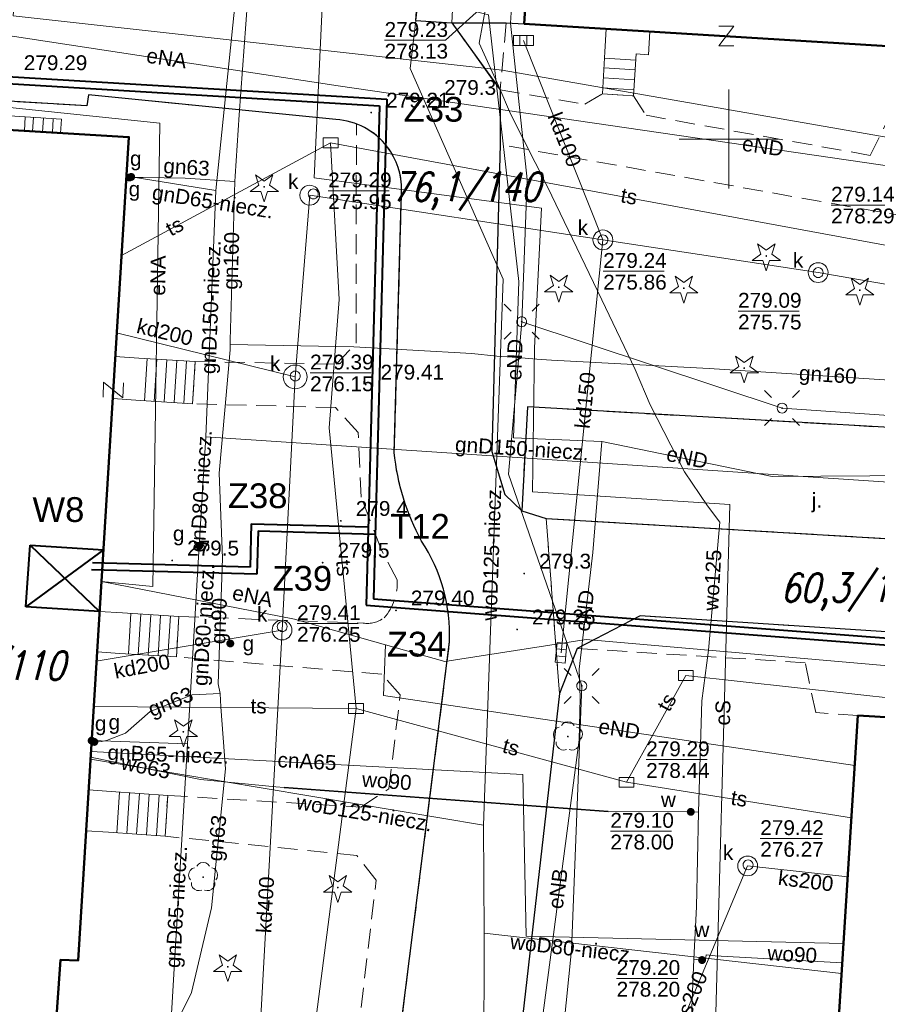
# Model space of a CAD drawing. Extents: x 0 to 6569664, y 0 to 5584502.
# Tile 33 of 64: x 6568464 to 6568507, y 5584006 to 5584056. Entities that reach past the tile are written whole.
import ezdxf
from ezdxf.enums import TextEntityAlignment as Align

# ---------------------------------------------------------------- set-up
doc = ezdxf.new("R2010")
doc.units = 0
doc.header["$PDSIZE"] = 0.75
for name, pattern in [('GAK', [3.5, 2, -0.7, 0.1, -0.7]), ('PRZER2-1', [1.5, 1, -0.5]), ('PRZER3-1', [2, 1.5, -0.5])]:
    doc.linetypes.add(name, pattern=pattern)
doc.layers.get('0').update_dxf_attribs({"linetype": 'CONTINUOUS'})
doc.layers.get('Defpoints').update_dxf_attribs({"linetype": 'CONTINUOUS'})
for name, color, linetype, lineweight in [('alarm', 51, 'CONTINUOUS', 50), ('EGBR', 7, 'CONTINUOUS', 18), ('EGBS', 7, 'CONTINUOUS', 18), ('EGBU', 7, 'CONTINUOUS', 50), ('GEPPHC', 7, 'CONTINUOUS', 18), ('GUPPRZ_O', 7, 'CONTINUOUS', 18), ('OTKC', 7, 'CONTINUOUS', 18), ('OTKJ', 7, 'CONTINUOUS', 18), ('OTKJ_O', 7, 'CONTINUOUS', 18), ('OTKK', 7, 'CONTINUOUS', 25), ('OTRN', 7, 'CONTINUOUS', 13), ('OTRN_O', 7, 'CONTINUOUS', 13), ('OTRS', 7, 'CONTINUOUS', 13), ('OTRS_O', 7, 'CONTINUOUS', 13), ('ramka sekcji', 7, 'CONTINUOUS', 18), ('siec', 7, 'GAK', 70), ('SUEO', 7, 'CONTINUOUS', 18), ('SULO', 7, 'CONTINUOUS', 35), ('SUPK', 7, 'CONTINUOUS', 18), ('SUPW', 7, 'CONTINUOUS', 18), ('SUPW_O', 7, 'CONTINUOUS', 18)]:
    doc.layers.add(name, color=color, linetype=linetype, lineweight=lineweight)
for name, color, linetype, lineweight, true_color in [('OTZG', 7, 'CONTINUOUS', 18, 0x008000), ('OTZL', 7, 'CONTINUOUS', 18, 0x008000), ('SUCP', 7, 'CONTINUOUS', 18, 0xd200d2), ('SUCP_O', 7, 'CONTINUOUS', 18, 0xd200d2), ('SUEP', 1, 'CONTINUOUS', 18, 0xff0000), ('SUEP_O', 1, 'CONTINUOUS', 18, 0xff0000), ('SUGP', 7, 'CONTINUOUS', 18, 0xbfbf00), ('SUGP_O', 7, 'CONTINUOUS', 18, 0xbfbf00), ('SUGU', 7, 'CONTINUOUS', 18, 0xbfbf00), ('SUGU_O', 7, 'CONTINUOUS', 18, 0xbfbf00), ('SUGW', 7, 'CONTINUOUS', 18, 0xbfbf00), ('SUGW_O', 7, 'CONTINUOUS', 18, 0xbfbf00), ('SUKK', 7, 'CONTINUOUS', 18, 0x803300), ('SUKP', 7, 'CONTINUOUS', 18, 0x803300), ('SUKP_O', 7, 'CONTINUOUS', 18, 0x803300), ('SUTP', 7, 'CONTINUOUS', 18, 0xff9100), ('SUTP_O', 7, 'CONTINUOUS', 18, 0xff9100), ('SUWP', 5, 'CONTINUOUS', 18, 0x0000ff), ('SUWP_O', 5, 'CONTINUOUS', 18, 0x0000ff), ('SUWW', 5, 'CONTINUOUS', 18, 0x0000ff), ('SUWW_O', 5, 'CONTINUOUS', 18, 0x0000ff)]:
    doc.layers.add(name, color=color, linetype=linetype, lineweight=lineweight, true_color=true_color)
doc.styles.add('Arial', font='arial.ttf')
doc.styles.add('GEO-INFO', font='arial.ttf')
doc.styles.add('UZBROJENIE', font='SIMPLEX.shx', dxfattribs={"width": 0.8, "oblique": 15.00003, "height": 0.9})
doc.dimstyles.get("Standard").update_dxf_attribs({"dimtxt": 0.18, "dimasz": 0.18, "dimexe": 0.18, "dimexo": 0.0625, "dimgap": 0.09, "dimtad": 0, "dimtih": 1, "dimtoh": 1, "dimdec": 4, "dimzin": 0, "dimdsep": 46, "dimtxsty": 'Standard', "dimcen": 0.09, "dimadec": 0, "dimazin": 0, "dimtfac": 1, "dimtdec": 4, "dimtofl": 0, "dimtmove": 0, "dimatfit": 3, "dimfxl": 0, "dimtolj": 1, "dimtzin": 0, "dimarcsym": 0})

# ---------------------------------------------------------------- blocks, each defined once
blk = doc.blocks.new('D_GSPRDL1')
blk.add_hatch(color=0).paths.add_polyline_path([(0, -0.045), (0.013906, -0.042798), (0.02645, -0.036406), (0.036406, -0.02645), (0.042798, -0.013906), (0.045, 0), (0.042798, 0.013906), (0.036406, 0.02645), (0.02645, 0.036406), (0.013906, 0.042798), (0, 0.045), (-0.013906, 0.042798), (-0.02645, 0.036406), (-0.036406, 0.02645), (-0.042798, 0.013906), (-0.045, 0), (-0.042798, -0.013906), (-0.036406, -0.02645), (-0.02645, -0.036406), (-0.013906, -0.042798)])
at = {"color": 0}
for points in [[(-0.324277, 0.563333), (-0.240553, 0.662679), (-0.127956, 0.727494), (0, 0.75), (0.127956, 0.727494), (0.240553, 0.662679), (0.324277, 0.563333)], [(-0.635969, -0.134326), (-0.70458, -0.024001), (-0.731429, 0.103115), (-0.713292, 0.231763), (-0.652348, 0.346501), (-0.55591, 0.433559), (-0.435555, 0.482485)], [(0.435555, 0.482485), (0.55591, 0.433559), (0.652348, 0.346501), (0.713292, 0.231763), (0.731429, 0.103115), (0.70458, -0.024001), (0.635969, -0.134326)], [(-0.068773, -0.646351), (-0.194901, -0.677512), (-0.324092, -0.663766), (-0.440839, -0.606763), (-0.531129, -0.513345), (-0.584125, -0.394725), (-0.593465, -0.265141)], [(0.593465, -0.265141), (0.584125, -0.394725), (0.531129, -0.513345), (0.440839, -0.606763), (0.324092, -0.663766), (0.194901, -0.677512), (0.068773, -0.646351)]]:
    blk.add_lwpolyline(points, dxfattribs=at)
blk = doc.blocks.new('D_GSPRDI1')
blk.add_hatch(color=0).paths.add_polyline_path([(0, -0.045), (0.013906, -0.042798), (0.02645, -0.036406), (0.036406, -0.02645), (0.042798, -0.013906), (0.045, 0), (0.042798, 0.013906), (0.036406, 0.02645), (0.02645, 0.036406), (0.013906, 0.042798), (0, 0.045), (-0.013906, 0.042798), (-0.02645, 0.036406), (-0.036406, 0.02645), (-0.042798, 0.013906), (-0.045, 0), (-0.042798, -0.013906), (-0.036406, -0.02645), (-0.02645, -0.036406), (-0.013906, -0.042798)])
at = {"color": 0}
blk.add_lwpolyline([(0.272471, 0.088531), (0.713338, -0.231778), (0.168396, -0.231778), (0, -0.750048), (-0.168396, -0.231778), (-0.713338, -0.231778), (-0.272471, 0.088531), (-0.440867, 0.606801), (0, 0.286493), (0.440867, 0.606801)], close=True, dxfattribs=at)
blk = doc.blocks.new('D_GSPWPN1')
blk.add_hatch(color=0).paths.add_polyline_path([(-0.045, 0), (-0.043467, -0.011647), (-0.038971, -0.0225), (-0.03182, -0.03182), (-0.0225, -0.038971), (-0.011647, -0.043467), (0, -0.045), (0.011647, -0.043467), (0.0225, -0.038971), (0.03182, -0.03182), (0.038971, -0.0225), (0.043467, -0.011647), (0.045, 0), (0.043467, 0.011647), (0.038971, 0.0225), (0.03182, 0.03182), (0.0225, 0.038971), (0.011647, 0.043467), (0, 0.045), (-0.011647, 0.043467), (-0.0225, 0.038971), (-0.03182, 0.03182), (-0.038971, 0.0225), (-0.043467, 0.011647)])
blk = doc.blocks.new('D_GSPWPS1')
blk.add_hatch(color=0).paths.add_polyline_path([(-0.045, 0), (-0.043467, -0.011647), (-0.038971, -0.0225), (-0.03182, -0.03182), (-0.0225, -0.038971), (-0.011647, -0.043467), (0, -0.045), (0.011647, -0.043467), (0.0225, -0.038971), (0.03182, -0.03182), (0.038971, -0.0225), (0.043467, -0.011647), (0.045, 0), (0.043467, 0.011647), (0.038971, 0.0225), (0.03182, 0.03182), (0.0225, 0.038971), (0.011647, 0.043467), (0, 0.045), (-0.011647, 0.043467), (-0.0225, 0.038971), (-0.03182, 0.03182), (-0.038971, 0.0225), (-0.043467, 0.011647)])
blk = doc.blocks.new('D_GUPIKP1_3')
at = {"color": 0}
blk.add_lwpolyline([(0.375, -0.25), (-0.375, -0.25), (-0.375, 0.25), (0.375, 0.25)], close=True, dxfattribs=at)
blk = doc.blocks.new('D_GUPWZA1')
blk.add_hatch(color=0).paths.add_polyline_path([(-0.2, 0), (-0.193185, -0.051764), (-0.173205, -0.1), (-0.141421, -0.141421), (-0.1, -0.173205), (-0.051764, -0.193185), (0, -0.2), (0.051764, -0.193185), (0.1, -0.173205), (0.141421, -0.141421), (0.173205, -0.1), (0.193185, -0.051764), (0.2, 0), (0.193185, 0.051764), (0.173205, 0.1), (0.141421, 0.141421), (0.1, 0.173205), (0.051764, 0.193185), (0, 0.2), (-0.051764, 0.193185), (-0.1, 0.173205), (-0.141421, 0.141421), (-0.173205, 0.1), (-0.193185, 0.051764)])
blk = doc.blocks.new('D_GUPIWZ1_1')
at = {"color": 0}
blk.add_lwpolyline([(0, 0.25), (0.064705, 0.241481), (0.125, 0.216506), (0.176777, 0.176777), (0.216506, 0.125), (0.241481, 0.064705), (0.25, 0), (0.241481, -0.064705), (0.216506, -0.125), (0.176777, -0.176777), (0.125, -0.216506), (0.064705, -0.241481), (0, -0.25), (-0.064705, -0.241481), (-0.125, -0.216506), (-0.176777, -0.176777), (-0.216506, -0.125), (-0.241481, -0.064705), (-0.25, 0), (-0.241481, 0.064705), (-0.216506, 0.125), (-0.176777, 0.176777), (-0.125, 0.216506), (-0.064705, 0.241481)], close=True, dxfattribs=at)
blk = doc.blocks.new('D_GUPKKS1')
at = {"color": 0}
blk.add_lwpolyline([(0.5, -0.25), (-0.5, -0.25), (-0.5, 0.25), (0.5, 0.25)], close=True, dxfattribs=at)
for points in [[(-0.175, -0.25), (-0.175, 0.25)], [(0.175, -0.25), (0.175, 0.25)]]:
    blk.add_lwpolyline(points, dxfattribs=at)
blk = doc.blocks.new('D_GUPGZA1')
blk.add_hatch(color=0).paths.add_polyline_path([(-0.2, 0), (-0.193185, -0.051764), (-0.173205, -0.1), (-0.141421, -0.141421), (-0.1, -0.173205), (-0.051764, -0.193185), (0, -0.2), (0.051764, -0.193185), (0.1, -0.173205), (0.141421, -0.141421), (0.173205, -0.1), (0.193185, -0.051764), (0.2, 0), (0.193185, 0.051764), (0.173205, 0.1), (0.141421, 0.141421), (0.1, 0.173205), (0.051764, 0.193185), (0, 0.2), (-0.051764, 0.193185), (-0.1, 0.173205), (-0.141421, 0.141421), (-0.173205, 0.1), (-0.193185, 0.051764)])
blk = doc.blocks.new('D_GUPGUT1')
blk.add_hatch(color=0).paths.add_polyline_path([(-0.2, 0), (-0.193185, -0.051764), (-0.173205, -0.1), (-0.141421, -0.141421), (-0.1, -0.173205), (-0.051764, -0.193185), (0, -0.2), (0.051764, -0.193185), (0.1, -0.173205), (0.141421, -0.141421), (0.173205, -0.1), (0.193185, -0.051764), (0.2, 0), (0.193185, 0.051764), (0.173205, 0.1), (0.141421, 0.141421), (0.1, 0.173205), (0.051764, 0.193185), (0, 0.2), (-0.051764, 0.193185), (-0.1, 0.173205), (-0.141421, 0.141421), (-0.173205, 0.1), (-0.193185, 0.051764)])
blk = doc.blocks.new('D_GEPPHC1')
at = {"color": 0}
blk.add_lwpolyline([(-0.375, 0.5), (0.375, 0.5), (-0.375, -0.5), (0.375, -0.5)], dxfattribs=at)
blk = doc.blocks.new('D_GUPELA2')
blk.add_hatch(color=0).paths.add_polyline_path([(-0.001087, 0.044987), (0.011881, 0.043403), (0.021281, 0.03965), (0.030065, 0.033482), (0.038133, 0.023893), (0.043117, 0.012881), (0.044986, 0.001113), (0.044323, -0.007777), (0.040557, -0.019497), (0.033417, -0.030138), (0.024849, -0.037517), (0.013788, -0.042836), (0.002013, -0.044955), (-0.00982, -0.043916), (-0.020466, -0.040077), (-0.029541, -0.033946), (-0.036867, -0.025804), (-0.04187, -0.01649), (-0.04461, -0.005909), (-0.044532, 0.006476), (-0.041285, 0.017903), (-0.034764, 0.028574), (-0.024479, 0.03776), (-0.013449, 0.042943)])
at = {"color": 0}
for points in [[(-0.883883, 0.883883), (-0.53033, 0.53033)], [(0.883883, 0.883883), (0.53033, 0.53033)], [(-0.883883, -0.883883), (-0.53033, -0.53033)], [(0.883883, -0.883883), (0.53033, -0.53033)]]:
    blk.add_lwpolyline(points, dxfattribs=at)
blk = doc.blocks.new('D_GUPELA1')
at = {"color": 0}
blk.add_lwpolyline([(0, 0.25), (0.064705, 0.241481), (0.125, 0.216506), (0.176777, 0.176777), (0.216506, 0.125), (0.241481, 0.064705), (0.25, 0), (0.241481, -0.064705), (0.216506, -0.125), (0.176777, -0.176777), (0.125, -0.216506), (0.064705, -0.241481), (0, -0.25), (-0.064705, -0.241481), (-0.125, -0.216506), (-0.176777, -0.176777), (-0.216506, -0.125), (-0.241481, -0.064705), (-0.25, 0), (-0.241481, 0.064705), (-0.216506, 0.125), (-0.176777, 0.176777), (-0.125, 0.216506), (-0.064705, 0.241481)], close=True, dxfattribs=at)
blk = doc.blocks.new('*D45')
at = {"layer": 'Defpoints', "color": 0}
for p in [(6568647.5, 5584150), (6568650, 5584150), (0, 0)]:
    blk.add_point(p, dxfattribs=at)
at = {"layer": 'ramka sekcji', "color": 0, "lineweight": -2}
blk.add_line((6568649.938, 5584150), (6568647.5, 5584150), dxfattribs=at)
at = {"layer": 'ramka sekcji', "color": 0, "insert": (6568644.106, 5584150), "char_height": 0.75, "attachment_point": 5, "style": 'GEO-INFO'}
blk.add_mtext('\\A1;5584150.0000', dxfattribs=at)
blk = doc.blocks.new('*D46')
at = {"layer": 'Defpoints', "color": 0}
for p in [(6568650, 5584152.5), (6568650, 5584150), (0, 0)]:
    blk.add_point(p, dxfattribs=at)
at = {"layer": 'ramka sekcji', "color": 0, "lineweight": -2}
blk.add_line((6568650, 5584150.062), (6568650, 5584152.5), dxfattribs=at)
at = {"layer": 'ramka sekcji', "color": 0, "insert": (6568650, 5584155.896), "char_height": 0.75, "attachment_point": 5, "rotation": 90, "style": 'GEO-INFO'}
blk.add_mtext('\\A1;6568650.0000', dxfattribs=at)

msp = doc.modelspace()

# ---------------------------------------------------------------- linework, layer by layer
at = {"layer": 'EGBR', "linetype": 'Continuous', "lineweight": 18, "elevation": 10.18}
msp.add_lwpolyline([(6568464.46047, 5584050.41839), (6568464.5, 5584051.12), (6568458.39, 5584051.51), (6568458.31, 5584050.79)], close=True, dxfattribs=at)
at = {"layer": 'EGBS', "linetype": 'Continuous', "lineweight": 18, "elevation": 10.18}
for points in [[(6568495.19, 5584052.18), (6568493.62, 5584052.28), (6568493.75, 5584054.4), (6568493.82, 5584055.56), (6568496.01, 5584055.43), (6568495.94, 5584054.26), (6568495.32, 5584054.3)], [(6568466.33, 5584051), (6568466.28985, 5584050.30786), (6568464.46047, 5584050.41839), (6568464.5, 5584051.12)], [(6568473.08, 5584038.77), (6568472.94, 5584036.64), (6568470.09, 5584036.82), (6568468.91704, 5584036.8989), (6568469.04824, 5584039.02947), (6568470.23, 5584038.95)], [(6568472.13, 5584023.86), (6568472.26, 5584025.9), (6568469.41, 5584026.08), (6568468.25496, 5584026.14794), (6568468.12991, 5584024.11732), (6568469.28, 5584024.04)], [(6568471.56, 5584014.81), (6568471.69, 5584016.87), (6568468.84, 5584017.07), (6568467.70084, 5584017.14994), (6568467.57336, 5584015.07979), (6568468.71, 5584015.01)]]:
    msp.add_lwpolyline(points, close=True, dxfattribs=at)
for points in [[(6568493.7309, 5584054.08859), (6568495.30113, 5584053.99231)], [(6568493.7003, 5584053.58953), (6568495.27053, 5584053.49324)], [(6568493.6697, 5584053.09047), (6568495.23993, 5584052.99418)], [(6568493.6391, 5584052.59141), (6568495.20932, 5584052.49512)], [(6568464.87607, 5584050.39328), (6568464.91832, 5584051.09257)], [(6568465.37516, 5584050.36312), (6568465.41726, 5584051.05985)], [(6568465.87425, 5584050.33297), (6568465.91619, 5584051.02714)], [(6568470.51699, 5584036.79303), (6568470.65154, 5584038.92338)], [(6568471.01599, 5584036.76152), (6568471.15054, 5584038.89186)], [(6568471.515, 5584036.73), (6568471.64955, 5584038.86034)], [(6568472.01401, 5584036.69848), (6568472.14855, 5584038.82883)], [(6568472.51301, 5584036.66697), (6568472.64756, 5584038.79731)], [(6568469.83699, 5584026.05303), (6568469.70814, 5584024.01296)], [(6568470.33599, 5584026.02152), (6568470.20715, 5584023.98144)], [(6568470.835, 5584025.99), (6568470.70615, 5584023.94993)], [(6568471.33401, 5584025.95848), (6568471.20516, 5584023.91841)], [(6568471.83301, 5584025.92697), (6568471.70416, 5584023.88689)], [(6568469.26745, 5584017.04), (6568469.12296, 5584014.98102)], [(6568469.76623, 5584017.005), (6568469.62174, 5584014.94602)], [(6568470.265, 5584016.97), (6568470.12051, 5584014.91102)], [(6568470.76377, 5584016.935), (6568470.61928, 5584014.87602)], [(6568471.26255, 5584016.9), (6568471.11806, 5584014.84101)]]:
    msp.add_lwpolyline(points, dxfattribs=at)
at = {"layer": 'EGBU', "linetype": 'Continuous', "lineweight": 50, "elevation": 10.18}
for points in [[(6568538.88, 5584058.9), (6568551.23977, 5584058.15147), (6568550.55602, 5584046.80178), (6568538.05, 5584047.59), (6568538.18, 5584049.61), (6568537.82, 5584049.62), (6568537.84, 5584050.07), (6568513.95, 5584051.55), (6568514.1, 5584053.87), (6568513.74, 5584053.88), (6568513.76, 5584054.33), (6568489.68, 5584055.82), (6568490.4, 5584067.33), (6568514.76, 5584065.82), (6568514.59, 5584063.04), (6568539.04, 5584061.52)], [(6568457.96, 5584044.72), (6568458.31, 5584050.79), (6568469.73, 5584050.1), (6568467.17, 5584008.53), (6568466.28, 5584008.57), (6568464.89, 5583988.75), (6568453.62, 5583989.49), (6568454.76, 5584009.14), (6568455.78, 5584009.15)], [(6568514.47, 5583981.05), (6568513.06, 5583958.91), (6568501.71, 5583959.62), (6568503.05, 5583981.54), (6568504.04, 5583981.61), (6568506.51, 5584020.9), (6568517.85, 5584020.23), (6568515.41, 5583980.99)]]:
    msp.add_lwpolyline(points, close=True, dxfattribs=at)
at = {"layer": 'GUPPRZ_O', "linetype": 'Continuous', "lineweight": 13, "elevation": 10.8, "flags": 128}
for points in [[(6568487.77, 5584056.87), (6568485.71268, 5584054.98643), (6568482.63268, 5584054.98643)], [(6568479.78605, 5584047.39012), (6568482.86605, 5584047.39012)], [(6568505.16093, 5584046.66854), (6568508.24093, 5584046.66854)], [(6568493.6627, 5584043.32611), (6568496.7427, 5584043.32611)], [(6568500.46551, 5584041.31575), (6568503.54551, 5584041.31575)], [(6568478.87447, 5584038.1977), (6568481.95447, 5584038.1977)], [(6568478.21746, 5584025.5483), (6568481.29746, 5584025.5483)], [(6568495.83121, 5584018.67609), (6568498.91121, 5584018.67609)], [(6568494.02496, 5584015.06359), (6568497.10496, 5584015.06359)], [(6568501.58819, 5584014.69647), (6568504.66819, 5584014.69647)], [(6568494.34199, 5584007.63471), (6568497.42199, 5584007.63471)]]:
    msp.add_lwpolyline(points, dxfattribs=at)
at = {"layer": 'OTKC', "linetype": 'PRZER2-1', "lineweight": 18, "elevation": 10.18}
for points in [[(6568490.4, 5584067.33), (6568489.68, 5584055.82), (6568488.77, 5584055.87), (6568488.46, 5584052.49), (6568486.02, 5584055.87), (6568486.92, 5584070.16)], [(6568512.05, 5584045.54), (6568488.47, 5584049.72), (6568488.46, 5584052.49), (6568492.73, 5584051.76), (6568493.62, 5584052.28), (6568495.19, 5584052.18), (6568495.83, 5584051.2), (6568507.13, 5584049.18), (6568508.23, 5584051.37)]]:
    msp.add_lwpolyline(points, dxfattribs=at)
for points in [[(6568480.4, 5583997.22), (6568482.21, 5584012.59), (6568481.23, 5584013.83), (6568471.56, 5584014.81), (6568471.69, 5584016.87), (6568481.44, 5584016.28), (6568482.85, 5584017.2), (6568483.42, 5584021.94), (6568482.49, 5584022.99), (6568472.13, 5584023.86), (6568472.26, 5584025.9), (6568481.55, 5584025.57, 0.20683381), (6568482.61, 5584025.84, 0.20696042), (6568483.26, 5584027.75), (6568482.44, 5584029.33), (6568481.45, 5584031.92), (6568481.3, 5584035.19), (6568480.16, 5584036.45), (6568472.94, 5584036.64), (6568473.08, 5584038.77), (6568480.19, 5584038.64), (6568481.2, 5584039.7), (6568481.21, 5584050.77, -0.31837836), (6568483.49, 5584047.4), (6568483.12, 5584034.18, 0.10088804), (6568484.5, 5584029.71, -0.1555909), (6568485.91, 5584024.62), (6568481.67, 5583991.05)], [(6568517.85, 5584020.23), (6568506.51, 5584020.9), (6568504.39, 5584021.06), (6568503.85, 5584023.57), (6568492.35, 5584024.29), (6568495.52, 5584025.94), (6568522.95, 5584024.16, -0.3744978)]]:
    msp.add_lwpolyline(points, format="xyb", dxfattribs=at)
at = {"layer": 'OTKJ', "linetype": 'PRZER3-1', "lineweight": 18, "elevation": 10.18}
msp.add_lwpolyline([(6568461.25, 5584063.04), (6568468.42, 5584062.61), (6568469.54, 5584062.52), (6568484.6, 5584061.58), (6568484.2, 5584055.99), (6568486.02, 5584055.87), (6568488.46, 5584052.49), (6568488.47, 5584049.72), (6568488.05, 5584034.23), (6568488.7, 5584032.06), (6568489.55, 5584031.23), (6568490.79, 5584030.85), (6568491.46, 5584022.01), (6568484.15, 5583957.94)], dxfattribs=at)
for points in [[(6568479.43, 5583959.52), (6568482.81, 5583989.38), (6568481.67, 5583991.05), (6568485.91, 5584024.62, 0.1555909), (6568484.5, 5584029.71, -0.10088804), (6568483.12, 5584034.18), (6568483.49, 5584047.4, 0.16990276), (6568482.77, 5584049.61, 0.21782823), (6568480.18, 5584050.99), (6568467.69, 5584052.24), (6568467.61, 5584051.68), (6568458.05, 5584052.25)], [(6568522.99, 5583964.31), (6568524.46, 5583985.77), (6568525.11, 5583995.29), (6568526.69, 5584018.78, 0.3744978), (6568522.95, 5584024.16), (6568495.52, 5584025.94), (6568492.35, 5584024.29), (6568491.46, 5584022.01), (6568490.79, 5584030.85), (6568510.71, 5584029.67), (6568512.67, 5584029.51), (6568515.51, 5584029.44), (6568516.85, 5584030.89), (6568546.6, 5584029.27)]]:
    msp.add_lwpolyline(points, format="xyb", dxfattribs=at)
msp.add_lwpolyline([(6568490.79, 5584030.85), (6568489.55, 5584031.23), (6568489.85, 5584036.48), (6568511.06, 5584035.27), (6568510.71, 5584029.67)], close=True, dxfattribs=at)
at = {"layer": 'OTKK', "linetype": 'Continuous', "lineweight": 25, "elevation": 10.18}
for points in [[(6568461.25, 5584063.04), (6568468.42, 5584062.61), (6568469.54, 5584062.52), (6568484.6, 5584061.58), (6568484.2, 5584055.99), (6568486.02, 5584055.87), (6568488.77, 5584055.87), (6568489.68, 5584055.82)], [(6568486.02, 5584055.87), (6568488.46, 5584052.49), (6568488.47, 5584049.72), (6568488.05, 5584034.23), (6568488.7, 5584032.06), (6568489.55, 5584031.23), (6568490.79, 5584030.85), (6568510.71, 5584029.67), (6568512.67, 5584029.51), (6568515.51, 5584029.44), (6568516.85, 5584030.89), (6568546.6, 5584029.27)], [(6568510.71, 5584029.67), (6568511.06, 5584035.27), (6568489.85, 5584036.48), (6568489.55, 5584031.23)]]:
    msp.add_lwpolyline(points, dxfattribs=at)
msp.add_lwpolyline([(6568417.87, 5583966.78), (6568471.57, 5583962.65), (6568471.16, 5583957.88), (6568475.2, 5583957.45, 0.19953313), (6568479.43, 5583959.52), (6568482.81, 5583989.38), (6568481.67, 5583991.05), (6568485.91, 5584024.62, 0.1555909), (6568484.5, 5584029.71, -0.10088804), (6568483.12, 5584034.18), (6568483.49, 5584047.4, 0.16990276), (6568482.77, 5584049.61, 0.21782823), (6568480.18, 5584050.99), (6568467.69, 5584052.24), (6568467.61, 5584051.68), (6568458.05, 5584052.25)], format="xyb", dxfattribs=at)
msp.add_lwpolyline([(6568491.46, 5584022.01), (6568484.15, 5583957.94), (6568483.98, 5583956.41), (6568482.65, 5583944.47, 0.30093923), (6568486.4, 5583941.41), (6568490.8, 5583941.07), (6568504.52, 5583940.09), (6568516.6, 5583939.33), (6568518.1, 5583939.57), (6568519.45, 5583940.18), (6568520.51, 5583941.04), (6568521.12, 5583942.1), (6568521.54, 5583943.5), (6568521.72, 5583944.8), (6568522.35, 5583954.37), (6568522.99, 5583964.31), (6568524.46, 5583985.77), (6568525.11, 5583995.29), (6568526.69, 5584018.78, 0.3744978), (6568522.95, 5584024.16), (6568495.52, 5584025.94), (6568492.35, 5584024.29)], format="xyb", close=True, dxfattribs=at)
at = {"layer": 'ramka sekcji'}
for q in [(6568500, 5584052.5), (6568497.5, 5584050), (6568500, 5584047.5), (6568502.5, 5584050)]:
    msp.add_line((6568500, 5584050), q, dxfattribs=at)
at = {"layer": 'siec', "linetype": 'ByBlock', "lineweight": 40}
for p, q in [((6568454.18161, 5584053.71431), (6568482.73872, 5584052.00986)), ((6568454.51199, 5584053.347), (6568482.36867, 5584051.68435)), ((6568482.36867, 5584051.68435), (6568481.69841, 5584026.47011)), ((6568482.73872, 5584052.00986), (6568482.06846, 5584026.79561)), ((6568475.90985, 5584030.57907), (6568475.85333, 5584028.39087)), ((6568475.90986, 5584030.57947), (6568481.80347, 5584030.42241)), ((6568476.25042, 5584030.2199), (6568476.1939, 5584028.03169)), ((6568476.25044, 5584030.22029), (6568482.15532, 5584030.06293)), ((6568464.53759, 5584026.39713), (6568464.74578, 5584029.5029)), ((6568468.44753, 5584029.27494), (6568464.53759, 5584026.39713)), ((6568464.74578, 5584029.5029), (6568468.44753, 5584029.27494)), ((6568464.74578, 5584029.5029), (6568468.25496, 5584026.14794)), ((6568476.1939, 5584028.03169), (6568467.8467, 5584028.25358)), ((6568475.85333, 5584028.39087), (6568467.89034, 5584028.60255)), ((6568482.06846, 5584026.79561), (6568548.20269, 5584021.73291)), ((6568468.25496, 5584026.14794), (6568464.53759, 5584026.39713)), ((6568481.69841, 5584026.47011), (6568547.83264, 5584021.4074))]:
    msp.add_line(p, q, dxfattribs=at)
at = {"layer": 'SUCP', "linetype": 'Continuous', "lineweight": 18, "elevation": 10.14}
msp.add_lwpolyline([(6568467.82052, 5584019.09329), (6568489.61094, 5584017.93345), (6568489.77001, 5584009.76739), (6568505.78679, 5584009.39603)], dxfattribs=at)
at = {"layer": 'SUEP', "linetype": 'Continuous', "lineweight": 18, "elevation": 10.14}
for points in [[(6568400.12745, 5584159.85225), (6568398.01241, 5584099.73035), (6568466.01071, 5584095.59619), (6568465.51432, 5584078.24845), (6568463.88823, 5584056.21578), (6568488.56528, 5584053.48354), (6568512.37059, 5584049.32995), (6568530.71554, 5584048.27624), (6568530.87, 5584050.35)], [(6568533.21, 5584107.22), (6568532.35, 5584098.15), (6568531.19, 5584089.85), (6568518.96, 5584091.16), (6568517.74, 5584090.95), (6568509.4, 5584091.91), (6568507.99, 5584094.06), (6568491.24, 5584095.24), (6568484.86, 5584095.4), (6568483.86, 5584081.14), (6568482.35, 5584064.46), (6568481.92, 5584057.69), (6568479.5, 5584057.03), (6568479.08, 5584048.05), (6568490.55, 5584046.52), (6568490.19, 5584039.47), (6568490.1, 5584032.19), (6568500.05, 5584031.55), (6568499.19, 5584000.4), (6568497.9, 5583981.04), (6568497, 5583965.74)], [(6568493.58837, 5584034.7328), (6568489.14251, 5584034.9272), (6568489.40021, 5584042.8082), (6568487.88104, 5584056.26528), (6568483.95421, 5584057.29015), (6568484.16782, 5584071.74709), (6568486.50836, 5584074.10327)], [(6568490, 5584072.02), (6568488.99, 5584055.86), (6568489.82, 5584047.96), (6568489.55, 5584040.78)], [(6568480.29494, 5584052.68691), (6568462.95967, 5584055.32375), (6568462.02654, 5584050.56545)], [(6568480.29494, 5584052.68691), (6568523.12866, 5584046.43834)], [(6568462.30094, 5584050.54887), (6568462.26563, 5584051.75453), (6568471.28846, 5584050.81071), (6568470.94004, 5584027.4144), (6568468.34841, 5584027.66534)], [(6568485.42, 5583959.94), (6568485.95, 5583959.91), (6568488.76, 5583978.85), (6568490.36, 5583992.28), (6568492.06, 5584009.06), (6568492.58, 5584022.4), (6568488.89, 5584033.09), (6568489.55, 5584040.78)], [(6568536.64, 5583989.93), (6568537.83, 5584013.78), (6568549.84, 5584017.57), (6568547.14, 5584033.87), (6568537.37, 5584034.81), (6568524.43, 5584035.13), (6568514.18, 5584035.63), (6568502.69, 5584036.42), (6568489.55, 5584040.78)], [(6568493.58837, 5584034.7328), (6568493.14538, 5584029.1343), (6568492.44636, 5584023.24619), (6568492.49807, 5584021.79574)], [(6568493.58837, 5584034.7328), (6568502.18308, 5584032.96437), (6568516.95644, 5584033.07193), (6568524.13002, 5584031.60009)], [(6568468.34841, 5584027.66534), (6568478.08182, 5584025.7663), (6568482.68307, 5584024.47326)], [(6568482.68307, 5584024.47326), (6568485.66987, 5584023.63391), (6568492.79619, 5584024.73582), (6568518.83744, 5584022.46118), (6568519.89938, 5584020.76474), (6568518.60907, 5583999.83648)], [(6568506.35132, 5584018.37595), (6568482.57787, 5584021.90699), (6568482.68307, 5584024.47326)], [(6568492.49807, 5584021.79574), (6568492.44832, 5584019.68094), (6568490.45935, 5584004.61814), (6568489.97288, 5583999.37746)]]:
    msp.add_lwpolyline(points, dxfattribs=at)
at = {"layer": 'SUGP', "linetype": 'Continuous', "lineweight": 18, "elevation": 10.14}
for points in [[(6568476.55, 5584071.7), (6568476.35, 5584068.88), (6568475.85, 5584060.04), (6568475.72, 5584056.95), (6568475.29, 5584051.23), (6568475.1, 5584048.13), (6568475.08, 5584047.86), (6568474.85, 5584039.85), (6568474.84, 5584039.64)], [(6568473.61261, 5584034.97458), (6568474.11541, 5584047.40596), (6568476.44, 5584070), (6568476.48, 5584070.71)], [(6568474.11541, 5584047.40596), (6568469.85, 5584048.09)], [(6568470.09, 5584048.06), (6568469.76, 5584048.06)], [(6568475.08, 5584047.86), (6568472.58, 5584048.02), (6568470.45, 5584048.06), (6568470.09, 5584048.06)], [(6568474.84, 5584039.64), (6568474.85, 5584039.36)], [(6568474.84, 5584039.64), (6568481.08, 5584039.51), (6568487.03, 5584039.18), (6568488.29, 5584039.04), (6568489.32, 5584038.97), (6568490.31, 5584038.89), (6568491.06, 5584038.84), (6568491.69, 5584038.81), (6568499.01, 5584038.42), (6568510.98, 5584037.64), (6568513.4, 5584037.46), (6568523.05, 5584036.69), (6568523.82, 5584036.62), (6568523.53, 5584033.4)], [(6568474.85, 5584039.36), (6568474.57, 5584036.32), (6568474.28, 5584033.14), (6568474.45, 5584028.84), (6568474.24, 5584022.5), (6568474.33, 5584022.02), (6568474.37, 5584021.35)], [(6568473.61261, 5584034.97458), (6568473.28557, 5584029.46696), (6568472.69103, 5584019.47132)], [(6568473.61261, 5584034.97458), (6568511.36, 5584032.46), (6568521.19, 5584031.42), (6568522.21, 5584031.3)], [(6568474.33, 5584022.02), (6568472.93, 5584021.95), (6568470.8, 5584021.1), (6568469.56, 5584020.02), (6568468.6, 5584019.65), (6568468.35, 5584019.6)], [(6568474.37, 5584021.35), (6568474.6, 5584018.22), (6568473.9, 5584011.2), (6568472.89, 5584006.92), (6568471.9, 5584004.91), (6568469.93, 5584003.98), (6568466.62, 5584004.13), (6568466.27, 5584004.09)], [(6568472.69103, 5584019.47132), (6568471.71245, 5584003.01175), (6568466.12, 5584004.16)], [(6568472.69103, 5584019.47132), (6568467.85382, 5584019.63406)], [(6568468.35, 5584019.6), (6568467.99, 5584019.57)]]:
    msp.add_lwpolyline(points, dxfattribs=at)
at = {"layer": 'SUKP', "linetype": 'Continuous', "lineweight": 18, "elevation": 10.14}
for points in [[(6568489.64, 5584054.98), (6568493.64703, 5584044.91271)], [(6568475.92724, 5583997.47087), (6568477.46079, 5584025.21789), (6568478.122, 5584037.99462), (6568478.85475, 5584047.16751), (6568493.64703, 5584044.91271), (6568504.50909, 5584043.26259), (6568515.26399, 5584041.39106), (6568526.1644, 5584039.77518), (6568539.29717, 5584037.40052), (6568557.51513, 5584034.18498)], [(6568491.54, 5584024.07), (6568493.64703, 5584044.91271)], [(6568469.11554, 5584040.21909), (6568478.122, 5584037.99462)], [(6568468.08525, 5584023.65109), (6568477.46079, 5584025.21789)], [(6568505.99821, 5584012.75907), (6568500.95146, 5584013.31056), (6568495.34223, 5583999.91805)]]:
    msp.add_lwpolyline(points, dxfattribs=at)
at = {"layer": 'SULO', "linetype": 'Continuous', "lineweight": 35, "elevation": 10.12}
msp.add_lwpolyline([(6568493.91, 5584016.06), (6568477.57, 5584017.27)], dxfattribs=at)
at = {"layer": 'SUPK', "linetype": 'Continuous', "lineweight": 18, "elevation": 10.14}
for points in [[(6568478.85475, 5584046.66698, -1.00000001), (6568478.85475, 5584047.66804, -0.99999999)], [(6568493.64703, 5584044.41271, -1), (6568493.64703, 5584045.41271, -1)], [(6568504.50909, 5584042.76259, -1), (6568504.50909, 5584043.76259, -1)], [(6568478.122, 5584037.39462, -1), (6568478.122, 5584038.59462, -1)], [(6568477.46079, 5584024.71789, -1), (6568477.46079, 5584025.71789, -1)], [(6568500.95146, 5584012.81056, -1), (6568500.95146, 5584013.81056, -1)]]:
    msp.add_lwpolyline(points, format="xyb", close=True, dxfattribs=at)
at = {"layer": 'SUTP', "linetype": 'Continuous', "lineweight": 18, "elevation": 10.14}
for points in [[(6568469.36197, 5584044.12376), (6568479.91197, 5584049.81175)], [(6568548.21798, 5584037.55993), (6568529.69768, 5584040.57953), (6568509.99578, 5584044.25895), (6568479.91197, 5584049.81175), (6568480.34103, 5584041.89766), (6568479.83245, 5584035.42361), (6568481.1932, 5584021.25504)], [(6568481.1932, 5584021.25504), (6568494.83921, 5584017.53158), (6568497.83387, 5584022.92759), (6568522.49483, 5584020.20214)], [(6568467.95973, 5584021.35385), (6568481.1932, 5584021.25504)], [(6568481.1932, 5584021.25504), (6568477.12486, 5583989.84116)], [(6568494.83921, 5584017.53158), (6568506.1857, 5584015.74138)]]:
    msp.add_lwpolyline(points, dxfattribs=at)
at = {"layer": 'SUWP', "linetype": 'Continuous', "lineweight": 18, "elevation": 10.14}
for points in [[(6568487.62073, 5584015.3682), (6568488.60822, 5584042.92402), (6568483.91865, 5584053.56168), (6568484.3371, 5584057.1415), (6568485.44374, 5584057.17707), (6568485.79268, 5584057.54813)], [(6568496.77, 5583972.63), (6568496.99, 5583979.21), (6568497.15, 5583986.73), (6568497.37, 5583991.07), (6568497.76, 5583997.04), (6568498.24, 5584008.6), (6568498.37, 5584011.24), (6568498.47, 5584016.02), (6568498.64, 5584021.65), (6568498.97, 5584024.21), (6568499.55, 5584030.66), (6568498.93, 5584031.49), (6568497.77, 5584033.21), (6568496.04, 5584036.58), (6568495.27, 5584038.37), (6568493.6, 5584041.88), (6568490.85, 5584047.59), (6568488.99, 5584051.27), (6568488.39, 5584052.65), (6568487.4, 5584054.84), (6568487.77, 5584056.87), (6568487.93, 5584057.69), (6568487.98, 5584057.94)], [(6568477.15, 5584017.3), (6568473.34, 5584017.67), (6568467.80217, 5584018.79541)], [(6568487.62073, 5584015.3682), (6568467.79595, 5584018.6944)], [(6568498.47, 5584016.02), (6568498.08, 5584016.04), (6568493.91, 5584016.06), (6568477.57, 5584017.27), (6568477.15, 5584017.3)], [(6568487.62073, 5584015.3682), (6568487.65573, 5584009.91256), (6568487.52, 5583955.8), (6568487.45, 5583955.37), (6568487.48, 5583955.32)], [(6568487.65573, 5584009.91256), (6568505.69146, 5584007.87963)], [(6568498.24, 5584008.6), (6568498.65, 5584008.56), (6568498.83, 5584008.55), (6568498.86, 5584008.83), (6568499.32, 5584008.78), (6568505.72537, 5584008.41903)]]:
    msp.add_lwpolyline(points, dxfattribs=at)

# ---------------------------------------------------------------- block references
at = {"layer": 'GEPPHC', "linetype": 'Continuous', "lineweight": 18}
msp.add_blockref('D_GEPPHC1', (6568499.87399, 5584055.20197, 10.24), dxfattribs=at)
at = {"layer": 'GEPPHC', "linetype": 'Continuous', "lineweight": 18, "rotation": 88.3962708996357}
msp.add_blockref('D_GEPPHC1', (6568468.94528, 5584037.336, 10.24), dxfattribs=at)
at = {"layer": 'OTRN', "linetype": 'Continuous', "lineweight": 13}
for p in [(6568484.89, 5584051.98, 10.08), (6568480.43, 5584030.73, 10.08), (6568471.92, 5584028.73, 10.08), (6568479.51, 5584028.62, 10.08), (6568489.68, 5584028.07, 10.08)]:
    msp.add_blockref('D_GSPWPN1', p, dxfattribs=at)
at = {"layer": 'OTRS', "linetype": 'Continuous', "lineweight": 13}
for p in [(6568481.96, 5584051.34, 10.08), (6568481.68, 5584037.61, 10.08), (6568483.21, 5584026.21, 10.08), (6568489.32, 5584025.25, 10.08)]:
    msp.add_blockref('D_GSPWPS1', p, dxfattribs=at)
at = {"layer": 'OTZG', "linetype": 'Continuous', "lineweight": 18}
for p in [(6568476.56, 5584047.59, 10.12), (6568501.89, 5584044.1, 10.12), (6568491.42, 5584042.52, 10.12), (6568497.73, 5584042.47, 10.12), (6568506.61, 5584042.37, 10.12), (6568500.78, 5584038.44, 10.12), (6568472.48, 5584020.08, 10.12), (6568480.27, 5584012.22, 10.12), (6568474.72, 5584008.22, 10.12)]:
    msp.add_blockref('D_GSPRDI1', p, dxfattribs=at)
at = {"layer": 'OTZL', "linetype": 'Continuous', "lineweight": 18}
for p in [(6568491.88, 5584019.84, 10.12), (6568473.48, 5584012.74, 10.12)]:
    msp.add_blockref('D_GSPRDL1', p, dxfattribs=at)
at = {"layer": 'SUEO', "linetype": 'Continuous', "lineweight": 18}
for name, p in [('D_GUPELA2', (6568489.55, 5584040.78, 10.15)), ('D_GUPELA1', (6568489.55, 5584040.78, 10.16)), ('D_GUPELA2', (6568502.69, 5584036.42, 10.15)), ('D_GUPELA1', (6568502.69, 5584036.42, 10.16)), ('D_GUPELA2', (6568492.58, 5584022.4, 10.15)), ('D_GUPELA1', (6568492.58, 5584022.4, 10.16))]:
    msp.add_blockref(name, p, dxfattribs=at)
at = {"layer": 'SUGU', "linetype": 'Continuous', "lineweight": 18}
msp.add_blockref('D_GUPGUT1', (6568473.28557, 5584029.46696, 10.16), dxfattribs=at)
at = {"layer": 'SUGW', "linetype": 'Continuous', "lineweight": 18}
for p in [(6568469.76, 5584048.06, 10.16), (6568469.85, 5584048.09, 10.16), (6568474.85, 5584024.54, 10.16), (6568467.85382, 5584019.63406, 10.16), (6568467.99, 5584019.57, 10.16)]:
    msp.add_blockref('D_GUPGZA1', p, dxfattribs=at)
at = {"layer": 'SUKK', "linetype": 'Continuous', "lineweight": 18}
msp.add_blockref('D_GUPKKS1', (6568489.64, 5584054.98, 10.16), dxfattribs=at)
at = {"layer": 'SUKK', "linetype": 'Continuous', "lineweight": 18, "rotation": 84.58691047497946}
msp.add_blockref('D_GUPKKS1', (6568491.54, 5584024.07, 10.16), dxfattribs=at)
at = {"layer": 'SUPK', "linetype": 'Continuous', "lineweight": 18}
for p in [(6568479.91197, 5584049.81175, 10.16), (6568497.83387, 5584022.92759, 10.16), (6568481.1932, 5584021.25504, 10.16), (6568494.83921, 5584017.53158, 10.16)]:
    msp.add_blockref('D_GUPIKP1_3', p, dxfattribs=at)
at = {"layer": 'SUPW', "linetype": 'Continuous', "lineweight": 18}
for p in [(6568479.03605, 5584047.23457, 10.18), (6568493.64703, 5584044.91271, 10.18), (6568504.50909, 5584043.26259, 10.18), (6568478.12447, 5584038.04215, 10.18), (6568477.46746, 5584025.39276, 10.18), (6568500.97419, 5584013.36484, 10.18)]:
    msp.add_blockref('D_GUPIWZ1_1', p, dxfattribs=at)
at = {"layer": 'SUWW', "linetype": 'Continuous', "lineweight": 18}
for p in [(6568498.08, 5584016.04, 10.16), (6568498.65, 5584008.56, 10.16)]:
    msp.add_blockref('D_GUPWZA1', p, dxfattribs=at)

# ---------------------------------------------------------------- texts
at = {"layer": 'alarm', "color": 0, "linetype": 'Continuous', "lineweight": 30, "style": 'GEO-INFO'}
for s, p in [('Z33', (6568485.10088, 5584051.50574, 10.76)), ('Z38', (6568476.22887, 5584031.99663, 0.62)), ('W8', (6568466.17748, 5584031.29975, 0.62)), ('T12', (6568484.41738, 5584030.46353, 10.8)), ('Z39', (6568478.48238, 5584027.83081, 0.62)), ('Z34', (6568484.25283, 5584024.50616, 10.76))]:
    msp.add_text(s, height=1.25, dxfattribs=at).set_placement(p, align=Align.MIDDLE)
at = {"layer": 'alarm', "color": 0, "lineweight": 30, "style": 'UZBROJENIE', "oblique": 15.00003, "width": 0.8}
for s, p in [('76,1/140', (6568482.98384, 5584046.87425)), ('60,3/125', (6568502.61573, 5584026.63814)), ('48,3/110', (6568459.00169, 5584022.69839))]:
    msp.add_text(s, height=1.44, dxfattribs=at).set_placement(p)
at = {"layer": 'GUPPRZ_O', "linetype": 'Continuous', "lineweight": 0, "style": 'Arial'}
for s, p in [('279.23', (6568482.63268, 5584055.15893, 10.8)), ('278.13', (6568482.63268, 5584054.06393, 10.8)), ('279.29', (6568479.78605, 5584047.56262, 10.8)), ('279.14', (6568505.16093, 5584046.84104, 10.8)), ('275.95', (6568479.78605, 5584046.46762, 10.8)), ('278.29', (6568505.16093, 5584045.74604, 10.8)), ('279.24', (6568493.6627, 5584043.49861, 10.8)), ('275.86', (6568493.6627, 5584042.40361, 10.8)), ('279.09', (6568500.46551, 5584041.48825, 10.8)), ('275.75', (6568500.46551, 5584040.39325, 10.8)), ('279.39', (6568478.87447, 5584038.3702, 10.8)), ('276.15', (6568478.87447, 5584037.2752, 10.8)), ('279.41', (6568478.21746, 5584025.7208, 10.8)), ('276.25', (6568478.21746, 5584024.6258, 10.8)), ('279.29', (6568495.83121, 5584018.84859, 10.8)), ('278.44', (6568495.83121, 5584017.75359, 10.8)), ('279.10', (6568494.02496, 5584015.23609, 10.8)), ('279.42', (6568501.58819, 5584014.86897, 10.8)), ('278.00', (6568494.02496, 5584014.14109, 10.8)), ('276.27', (6568501.58819, 5584013.77397, 10.8)), ('279.20', (6568494.34199, 5584007.80721, 10.8)), ('278.20', (6568494.34199, 5584006.71221, 10.8))]:
    msp.add_text(s, height=0.75, dxfattribs=at).set_placement(p)
at = {"layer": 'OTKJ_O', "linetype": 'Continuous', "lineweight": 0, "style": 'Arial'}
msp.add_text('j.', height=0.75, dxfattribs=at).set_placement((6568504.44795, 5584031.38871, 10.8), align=Align.CENTER)
at = {"layer": 'OTRN_O', "linetype": 'Continuous', "lineweight": 0, "style": 'Arial'}
for s, p in [('279.3', (6568485.64, 5584052.23, 10.8)), ('279.4', (6568481.18, 5584030.98, 10.8)), ('279.5', (6568472.67, 5584028.98, 10.8)), ('279.5', (6568480.26, 5584028.87, 10.8)), ('279.3', (6568490.43, 5584028.32, 10.8))]:
    msp.add_text(s, height=0.75, dxfattribs=at).set_placement(p)
at = {"layer": 'OTRS_O', "linetype": 'Continuous', "lineweight": 0, "style": 'Arial'}
for s, p in [('279.29', (6568464.43, 5584053.48, 10.8)), ('279.21', (6568482.71, 5584051.59, 10.8)), ('279.41', (6568482.43, 5584037.86, 10.8)), ('279.40', (6568483.96, 5584026.46, 10.8)), ('279.26', (6568490.07, 5584025.5, 10.8))]:
    msp.add_text(s, height=0.75, dxfattribs=at).set_placement(p)
at = {"layer": 'SUCP_O', "linetype": 'Continuous', "lineweight": 0, "style": 'Arial'}
msp.add_text('cnA65', height=0.75, rotation=356.953195, dxfattribs=at).set_placement((6568478.70013, 5584018.22031, 10.8), align=Align.CENTER)
at = {"layer": 'SUEP_O', "linetype": 'Continuous', "lineweight": 0, "style": 'Arial'}
for s, rotation, p in [('eNA', 351.351136, (6568471.58317, 5584053.71519, 10.8)), ('eND', 351.700259, (6568501.66944, 5584049.27222, 10.8)), ('eNA', 89.146827, (6568471.57662, 5584043.10964, 10.8)), ('eND', 88.127189, (6568489.56468, 5584038.8581, 10.8)), ('eND', 348.373199, (6568497.82658, 5584033.56113, 10.8)), ('eNA', 348.988708, (6568475.90107, 5584026.55897, 10.8)), ('eND', 83.229725, (6568493.0873, 5584026.15565, 10.8)), ('eS', 88.418565, (6568500.07037, 5584021.02964, 10.8)), ('eND', 351.551698, (6568494.42148, 5584019.85117, 10.8)), ('eNB', 82.477885, (6568491.74479, 5584012.11112, 10.8))]:
    msp.add_text(s, height=0.75, rotation=rotation, dxfattribs=at).set_placement(p, align=Align.CENTER)
at = {"layer": 'SUGP_O', "linetype": 'Continuous', "lineweight": 0, "style": 'Arial'}
for s, rotation, p in [('gn63', 356.338067, (6568472.61884, 5584048.21439, 10.8)), ('gnD65-niecz.', 350.889153, (6568473.91216, 5584046.47478, 10.8)), ('gn160', 88.355262, (6568475.25836, 5584043.84658, 10.8)), ('gnD150-niecz.', 87.683855, (6568474.23559, 5584041.50334, 10.8)), ('gn160', 356.271711, (6568504.97592, 5584037.73714, 10.8)), ('gnD80-niecz.', 86.601844, (6568473.74205, 5584032.20337, 10.8)), ('gnD150-niecz.', 356.18882, (6568489.54021, 5584034.00592, 10.8)), ('gnD80-niecz.', 86.596079, (6568473.87559, 5584025.46242, 10.8)), ('gn90', 88.102873, (6568474.63832, 5584025.66028, 10.8)), ('gn63', 21.755017, (6568471.97377, 5584021.25242, 10.8)), ('gnB65-niecz.', 358.073092, (6568471.7004, 5584018.56797, 10.8)), ('gn63', 84.305561, (6568474.54203, 5584014.68088, 10.8)), ('gnD65-niecz.', 86.597554, (6568472.4947, 5584011.22412, 10.8))]:
    msp.add_text(s, height=0.75, rotation=rotation, dxfattribs=at).set_placement(p, align=Align.CENTER)
at = {"layer": 'SUGU_O', "linetype": 'Continuous', "lineweight": 0, "style": 'Arial'}
msp.add_text('g', height=0.75, dxfattribs=at).set_placement((6568472.53557, 5584029.71696, 10.8), align=Align.RIGHT)
at = {"layer": 'SUGW_O', "linetype": 'Continuous', "lineweight": 0, "style": 'Arial'}
for p in [(6568470.37126, 5584048.64634, 10.8), (6568470.30321, 5584047.10834, 10.8), (6568476.05492, 5584024.16667, 10.8), (6568469.28879, 5584020.19739, 10.8), (6568468.5999, 5584020.13281, 10.8)]:
    msp.add_text('g', height=0.75, dxfattribs=at).set_placement(p, align=Align.RIGHT)
at = {"layer": 'SUKP_O', "linetype": 'Continuous', "lineweight": 0, "style": 'Arial'}
for s, rotation, p in [('kd100', 291.703798, (6568491.37084, 5584049.83783, 10.8)), ('kd200', 346.415339, (6568471.45835, 5584039.89352, 10.8)), ('kd150', 84.227451, (6568493.11874, 5584036.77705, 10.8)), ('kd200', 10.516405, (6568470.46072, 5584023.02081, 10.8)), ('ks200', 353.047568, (6568503.84007, 5584012.19052, 10.8)), ('kd400', 86.836529, (6568476.98705, 5584011.32818, 10.8)), ('ks200', 67.274457, (6568498.41754, 5584006.50093, 10.8))]:
    msp.add_text(s, height=0.75, rotation=rotation, dxfattribs=at).set_placement(p, align=Align.CENTER)
at = {"layer": 'SUPW_O', "linetype": 'Continuous', "lineweight": 0, "style": 'Arial'}
for p in [(6568478.28605, 5584047.48457, 10.8), (6568492.89703, 5584045.16271, 10.8), (6568503.75909, 5584043.51259, 10.8), (6568477.37447, 5584038.29215, 10.8), (6568476.71746, 5584025.64276, 10.8), (6568500.22419, 5584013.61484, 10.8)]:
    msp.add_text('k', height=0.75, dxfattribs=at).set_placement(p, align=Align.RIGHT)
at = {"layer": 'SUTP_O', "linetype": 'Continuous', "lineweight": 0, "style": 'Arial'}
for rotation, p in [(349.542186, (6568494.90061, 5584046.74675, 10.8)), (28.618182, (6568472.21358, 5584045.26746, 10.8)), (275.485869, (6568480.22069, 5584028.31127, 10.8)), (60.970739, (6568497.1919, 5584021.3915, 10.8)), (359.572195, (6568476.273, 5584021.01115, 10.8)), (344.737763, (6568488.91926, 5584018.95035, 10.8)), (351.034041, (6568500.46672, 5584016.34659, 10.8))]:
    msp.add_text('ts', height=0.75, rotation=rotation, dxfattribs=at).set_placement(p, align=Align.CENTER)
at = {"layer": 'SUWP_O', "linetype": 'Continuous', "lineweight": 0, "style": 'Arial'}
for s, rotation, p in [('woD125-niecz.', 87.947609, (6568488.40777, 5584029.1356, 10.8)), ('wo125', 86.804973, (6568499.54662, 5584027.7171, 10.8)), ('wo63', 348.512674, (6568470.51264, 5584017.9451, 10.8)), ('wo90', 355.764898, (6568482.71899, 5584017.22382, 10.8)), ('woD125-niecz.', 350.475626, (6568481.55071, 5584015.61738, 10.8)), ('woD80-niecz.', 353.568965, (6568492.08968, 5584008.77497, 10.8)), ('wo90', 356.775479, (6568503.18128, 5584008.48064, 10.8))]:
    msp.add_text(s, height=0.75, rotation=rotation, dxfattribs=at).set_placement(p, align=Align.CENTER)
at = {"layer": 'SUWW_O', "linetype": 'Continuous', "lineweight": 0, "style": 'Arial'}
for p in [(6568497.33, 5584016.29, 10.8), (6568499.02108, 5584009.71699, 10.8)]:
    msp.add_text('w', height=0.75, dxfattribs=at).set_placement(p, align=Align.RIGHT)

# ---------------------------------------------------------------- dimensions: what is measured, and where the dimension line sits
at = {"layer": 'ramka sekcji'}
for offset, dtype, picture, middle in [((0, 2.5), 1, '*D46', (6568650, 5584155.8956787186)), ((-2.5, 0), 0, '*D45', (6568644.1063676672, 5584150))]:
    dim = msp.add_ordinate_dim(feature_location=(6568650, 5584150), offset=offset, dtype=dtype, origin=(0, 0), dimstyle='Standard', override={"dimtxt": 0.75, "dimtxsty": 'GEO-INFO'}, dxfattribs=at)
    dim.commit()
    dim.dimension.update_dxf_attribs({"geometry": picture, "text_midpoint": middle})

doc.saveas('drawing.dxf')
